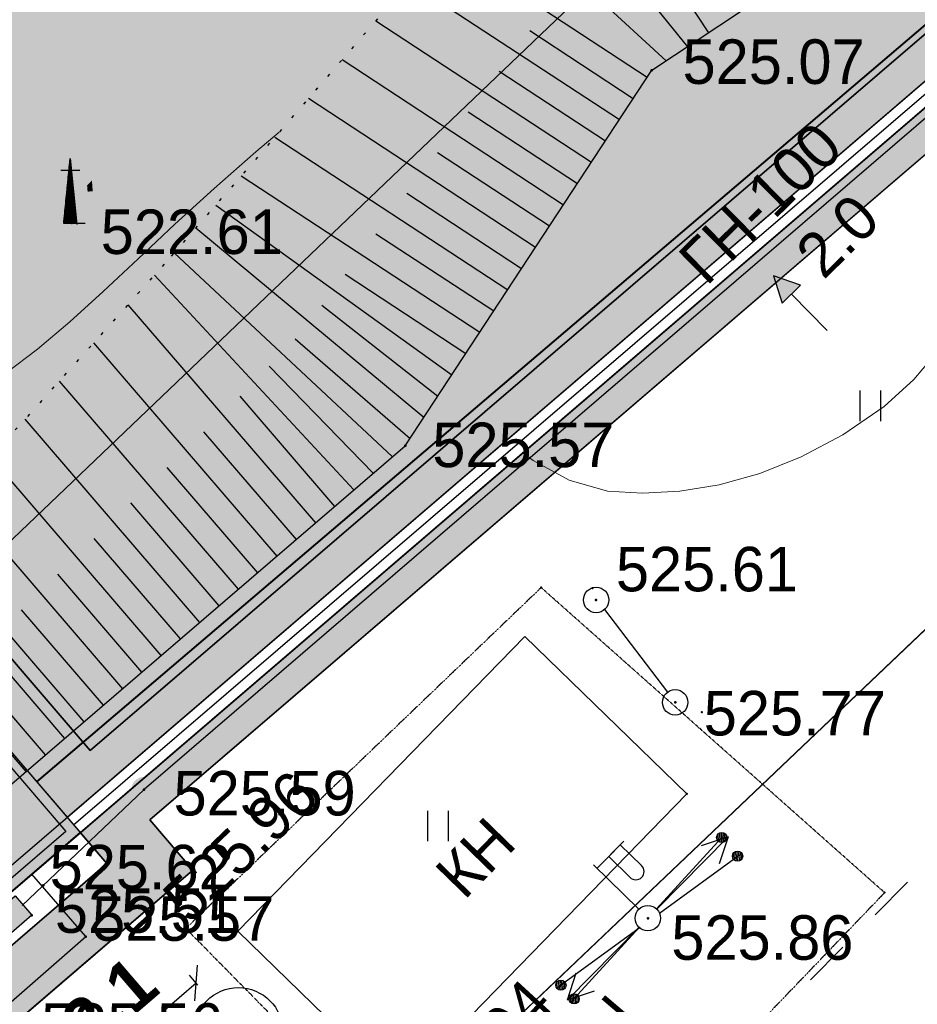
# Model space of a CAD drawing. Header units: millimetres. Extents: x -1128748 to 3035412, y -2195448 to -435774.
# Tile 12 of 159: x 415651 to 433289, y -1663581 to -1644224. Entities that reach past the tile are written whole.
import ezdxf

# ---------------------------------------------------------------- set-up
doc = ezdxf.new("R2010")
doc.units = ezdxf.units.MM
for name, pattern in [('Д_ТРОТ_ТРУБА', [3, 1.5, -1.5]), ('ДОРОГИ_ГРУНТ', [7, 5, -2]), ('ДОРОГИ_СТРОЯЩ', [9, 8, -1]), ('Контура низ откосов  Штриховая 0.1-0.5 - - - - - - -', [0.6, 0.1, -0.5])]:
    doc.linetypes.add(name, pattern=pattern)
for name, color, linetype in [('(004) Точки рельефа', 7, 'Continuous'), ('(004a) Точки рельефа (отк.)', 7, 'Continuous'), ('(007) Здания', 7, 'Continuous'), ('(013) Газ', 30, 'ИК_Газопровод -------г--------'), ('(022) Возд. Линии', 7, 'Continuous'), ('(025) Дорога', 7, 'Continuous'), ('(028) Гидротехн.', 7, 'Continuous'), ('(031) Горизонтали', 42, 'Continuous'), ('(035) Откосы', 7, 'Continuous'), ('(036) Растительность', 7, 'Continuous'), ('(040) Ограда', 7, 'Continuous'), ('METALL OG', 7, 'Continuous'), ('V-NODE-TEXT', 11, 'Continuous'), ('Пикет', 7, 'Continuous')]:
    doc.layers.add(name, color=color, linetype=linetype)
doc.layers.add('ВВГ 3х2.5', color=5, linetype='Continuous', lineweight=40)
doc.styles.add('BM-431', font='txt')
doc.styles.add('D-431', font='txt')
doc.styles.add('FAYZXON', font='GOTHICB.TTF')
doc.styles.add('P-131', font='txt')
doc.styles.add('S', font='txtwr', dxfattribs={"oblique": 15})
doc.styles.get("Standard").update_dxf_attribs({"font": 'arial.ttf'})
doc.linetypes.add('FENCELINE1', pattern='A,6.35,-2.54,[133,ltypeshp.shx,S=2.54,R=0,X=-2.54,Y=0],-2.54,25.4', length=36.83)
doc.linetypes.add('GAZ_VOZDUSH', pattern='A,1,-2,["~",Standard,S=3,R=0,X=-1.5,Y=-1.5],-1,10', length=14)
doc.linetypes.add('ИК_Газопровод -------г--------', pattern='A,9,-0.6,["Г",Standard,S=1.2,R=0,X=0,Y=-0.6],-1.2', length=10.8)
doc.linetypes.add('ОГРАДА_V_ПРОВ', pattern='A,2.5,["v",Standard,S=1,R=0,X=0,Y=0],5,["v",Standard,S=1,R=180,X=0,Y=0],2.5', length=10)
doc.linetypes.add('ОГРАДА_БЕТ', pattern='A,4,["|",Standard,S=0.8,R=0,X=0,Y=-0.8],4', length=8)
doc.dimstyles.new('MAGENTA genplan dimension', dxfattribs={"dimtxt": 1000, "dimasz": 500, "dimexe": 200, "dimexo": 300, "dimgap": 100, "dimtad": 1, "dimdec": 1, "dimlfac": 0.001, "dimzin": 1, "dimtxsty": 'FAYZXON', "dimblk": 'OBLIQUE', "dimcen": 0, "dimclrd": 142, "dimclre": 142, "dimclrt": 6, "dimadec": 0, "dimazin": 0, "dimtfac": 1, "dimtdec": 1, "dimtmove": 0, "dimatfit": 3, "dimldrblk": 'OBLIQUE', "dimfxl": 1, "dimlwd": 30, "dimlwe": 30, "dimarcsym": 0})

# ---------------------------------------------------------------- blocks, each defined once
blk = doc.blocks.new('_Oblique')
at = {"color": 0, "linetype": 'ByBlock', "lineweight": -2}
blk.add_line((-0.5, -0.5), (0.5, 0.5), dxfattribs=at)
blk = doc.blocks.new('*D1004')
at = {"color": 142, "lineweight": 30, "transparency": 16777216}
for p, q in [((1989123, -731441), (1989123, -731185)), ((1992223, -731441), (1992223, -731185)), ((1989123, -731385), (1992223, -731385))]:
    blk.add_line(p, q, dxfattribs=at)
at = {"layer": 'Defpoints', "color": 0, "transparency": 16777216}
for p in [(1992223, -731385), (1989123, -731741), (1992223, -731741)]:
    blk.add_point(p, dxfattribs=at)
at = {"color": 142, "lineweight": 30, "transparency": 16777216, "xscale": 500, "yscale": 500, "zscale": 500, "rotation": 180}
blk.add_blockref('_Oblique', (1989123, -731385), dxfattribs=at)
at = {"color": 142, "lineweight": 30, "transparency": 16777216, "xscale": 500, "yscale": 500, "zscale": 500}
blk.add_blockref('_Oblique', (1992223, -731385), dxfattribs=at)
at = {"color": 6, "transparency": 16777216, "insert": (1990673, -730689), "char_height": 1000, "attachment_point": 5, "style": 'FAYZXON'}
blk.add_mtext('3,1', dxfattribs=at)
blk = doc.blocks.new('*D1005')
at = {"color": 142, "lineweight": 30, "transparency": 16777216}
for p, q in [((1986356, -727461), (1986356, -724361)), ((1986433, -724361), (1986556, -724361)), ((1986433, -727461), (1986556, -727461))]:
    blk.add_line(p, q, dxfattribs=at)
at = {"layer": 'Defpoints', "color": 0, "transparency": 16777216}
for p in [(1986133, -724361), (1986356, -724361), (1986133, -727461)]:
    blk.add_point(p, dxfattribs=at)
at = {"color": 142, "lineweight": 30, "transparency": 16777216, "xscale": 500, "yscale": 500, "zscale": 500}
for p, rotation in [((1986356, -724361), 90), ((1986356, -727461), 270)]:
    blk.add_blockref('_Oblique', p, dxfattribs=dict(at, rotation=rotation))
at = {"color": 6, "transparency": 16777216, "insert": (1985661, -725911), "char_height": 1000, "attachment_point": 5, "rotation": 90, "style": 'FAYZXON'}
blk.add_mtext('3,1', dxfattribs=at)
blk = doc.blocks.new('I04010')
for p, q in [((-0.412273, 0.007146), (-0.412273, 1.207146)), ((0.387727, 1.207146), (0.387727, 0.007146))]:
    blk.add_line(p, q)
blk = doc.blocks.new('s3-flat-16')
at = {"layer": '(022) Возд. Линии'}
h = blk.add_hatch(dxfattribs=at)
h.set_pattern_fill('ACET-2D-ANSI31', color=256, scale=0.01, angle=216.1445, style=0)
h.set_pattern_definition([(261.144504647, (-32250.83694, -79576.628754), (0.031371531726, -0.004887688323), [])])
edge = h.paths.add_edge_path()
edge.add_arc((-1.534, -1.121), 0.1, 0, 360)
blk.add_lwpolyline([(0, 0), (-1.615, -1.18)], dxfattribs=at)
blk.add_circle((-1.534, -1.121), 0.1, dxfattribs=at)
blk = doc.blocks.new('s4-flat-16')
at = {"layer": '(022) Возд. Линии'}
h = blk.add_hatch(dxfattribs=at)
h.set_pattern_fill('ACET-2D-ANSI31', color=256, scale=0.01, angle=36.1445, style=0)
h.set_pattern_definition([(81.144504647, (-32251.239618, -79576.92287), (-0.031371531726, 0.004887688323), [])])
edge = h.paths.add_edge_path()
edge.add_arc((1.534, 1.121), 0.1, 0, 360)
blk.add_lwpolyline([(0, 0), (1.615, 1.18)], dxfattribs=at)
blk.add_circle((1.534, 1.121), 0.1, dxfattribs=at)
blk = doc.blocks.new('prov-s-flat-12')
at = {"layer": '(022) Возд. Линии'}
for name, p in [('s4-flat-16', (0.202, 0.148)), ('s3-flat-16', (-0.201, -0.146))]:
    blk.add_blockref(name, p, dxfattribs=at)
blk = doc.blocks.new('STOLB-flat-5')
at = {"layer": '(022) Возд. Линии'}
blk.add_circle((0, 0), 0.25, dxfattribs=at)
blk = doc.blocks.new('s3-flat-17')
at = {"layer": '(022) Возд. Линии'}
h = blk.add_hatch(dxfattribs=at)
h.set_pattern_fill('ACET-2D-ANSI31', color=256, scale=0.01, angle=227.5732, style=0)
h.set_pattern_definition([(272.57319229, (-32250.842247, -79576.64046), (0.031717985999, 0.001425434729), [])])
edge = h.paths.add_edge_path()
edge.add_arc((-1.282, -1.402), 0.1, 0, 360)
blk.add_lwpolyline([(0, 0), (-1.349, -1.476)], dxfattribs=at)
blk.add_circle((-1.282, -1.402), 0.1, dxfattribs=at)
blk = doc.blocks.new('s4-flat-17')
at = {"layer": '(022) Возд. Линии'}
h = blk.add_hatch(dxfattribs=at)
h.set_pattern_fill('ACET-2D-ANSI31', color=256, scale=0.01, angle=47.5732, style=0)
h.set_pattern_definition([(92.57319229, (-32251.178662, -79577.008535), (-0.031717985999, -0.001425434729), [])])
edge = h.paths.add_edge_path()
edge.add_arc((1.282, 1.402), 0.1, 0, 360)
blk.add_lwpolyline([(0, 0), (1.349, 1.476)], dxfattribs=at)
blk.add_circle((1.282, 1.402), 0.1, dxfattribs=at)
blk = doc.blocks.new('prov-s-flat-13')
at = {"layer": '(022) Возд. Линии'}
for name, p in [('s4-flat-17', (0.169, 0.185)), ('s3-flat-17', (-0.168, -0.183))]:
    blk.add_blockref(name, p, dxfattribs=at)
blk = doc.blocks.new('S2-flat-12')
at = {"layer": '(022) Возд. Линии'}
for p, q in [((0, 0), (1.402, 1.426)), ((1.402, 1.426), (0.874, 1.245)), ((1.402, 1.426), (1.23, 0.894))]:
    blk.add_line(p, q, dxfattribs=at)
blk = doc.blocks.new('S1-flat-12')
at = {"layer": '(022) Возд. Линии'}
for p, q in [((0, 0), (-1.402, -1.426)), ((-1.402, -1.426), (-1.23, -0.894)), ((-1.402, -1.426), (-0.874, -1.245))]:
    blk.add_line(p, q, dxfattribs=at)
blk = doc.blocks.new('f-flat-11')
at = {"layer": '(022) Возд. Линии'}
for points in [[(-0.998, 0.982), (-0.472, 1.516)], [(-0.178, 0.175), (-1.069, 1.052)]]:
    blk.add_lwpolyline(points, dxfattribs=at)
blk.add_lwpolyline([(-0.122, 0.803), (-0.122, 0.803, 0.414214), (-0.124, 1.033), (-0.542, 1.445), (-0.77, 1.213), (-0.351, 0.801, 0.414214)], format="xyb", close=True, dxfattribs=at)
blk.add_circle((0, 0), 0.25, dxfattribs=at)
blk = doc.blocks.new('U1061-flat-5')
at = {"layer": '(022) Возд. Линии'}
blk.add_circle((0, 0), 0.25, dxfattribs=at)
at = {"color": 4, "oblique": 15}
blk.add_attdef('Z', (0.797, -0.495), '', height=1, dxfattribs=at)
blk = doc.blocks.new('U1061-flat-6')
at = {"layer": '(022) Возд. Линии'}
blk.add_circle((0, 0), 0.25, dxfattribs=at)
at = {"color": 4, "oblique": 15}
blk.add_attdef('Z', (0.797, -0.495), '', height=1, dxfattribs=at)
blk = doc.blocks.new('I03042-flat-1')
at = {"layer": '(028) Гидротехн.'}
for p, q in [((0.11, 0), (0.11, 1.18)), ((0.115, 0), (0.115, 1.235)), ((0.12, 0), (0.12, 1.28)), ((0.125, 0), (0.125, 1.225)), ((0.13, 0), (0.13, 1.175)), ((-0.065, 1.05), (0.31, 1.05)), ((0.085, 0), (0.085, 0.98)), ((0.09, 0), (0.09, 1.03)), ((0.095, 0), (0.095, 1.08)), ((0.1, 0), (0.1, 1.13)), ((0.135, 0), (0.135, 1.125)), ((0.14, 0), (0.14, 1.075)), ((0.145, 0), (0.145, 1.02)), ((0.15, 0), (0.15, 0.97)), ((0.065, 0), (0.065, 0.775)), ((0.07, 0), (0.07, 0.83)), ((0.075, 0), (0.075, 0.88)), ((0.08, 0), (0.08, 0.93)), ((0.155, 0), (0.155, 0.92)), ((0.16, 0), (0.16, 0.87)), ((0.165, 0), (0.165, 0.815)), ((0.05, 0), (0.05, 0.625)), ((0.055, 0), (0.055, 0.675)), ((0.06, 0), (0.06, 0.725)), ((0.17, 0), (0.17, 0.765)), ((0.175, 0), (0.175, 0.715)), ((0.18, 0), (0.18, 0.665)), ((0.185, 0), (0.185, 0.61)), ((0.03, 0), (0.03, 0.42)), ((0.035, 0), (0.035, 0.475)), ((0.04, 0), (0.04, 0.525)), ((0.045, 0), (0.045, 0.575)), ((0.19, 0), (0.19, 0.56)), ((0.195, 0), (0.195, 0.51)), ((0.2, 0), (0.2, 0.46)), ((0.205, 0), (0.205, 0.405)), ((0.01, 0), (0.01, 0.22)), ((0.015, 0), (0.015, 0.27)), ((0.02, 0), (0.02, 0.32)), ((0.025, 0), (0.025, 0.37)), ((0.21, 0), (0.21, 0.355)), ((0.215, 0), (0.215, 0.305)), ((0.22, 0), (0.22, 0.255)), ((0.225, 0), (0.225, 0.2)), ((-0.01, 0), (-0.01, 0.015)), ((-0.005, 0), (-0.005, 0.065)), ((0, 0), (0, 0.12)), ((0.005, 0), (0.005, 0.17)), ((0.23, 0), (0.23, 0.15)), ((0.235, 0), (0.235, 0.1)), ((0.24, 0), (0.24, 0.05)), ((0.245, -0.005), (0.245, 0))]:
    blk.add_line(p, q, dxfattribs=at)
blk.add_lwpolyline([(0.41, 0), (-0.01, 0), (0.12, 1.28), (0.245, -0.015)], dxfattribs=at)
for points in [[(0.155, 0.85), (0.155, 0.75), (0.545, 0.85), (0.45, 0.75)], [(0.545, 0.85), (0.45, 0.75), (0.56, 0.635), (0.46, 0.63)]]:
    blk.add_trace(points, dxfattribs=at)
at = {"color": 4, "style": 'S', "oblique": 15}
blk.add_attdef('Z', (0.86, -0.079), '', height=1, dxfattribs=at)
blk = doc.blocks.new('U1073-flat-1')
blk.add_hatch(color=7).paths.add_polyline_path([(-0.618, -0.201), (0.292, 0.581), (0.618, 0.201), (-0.292, -0.581)])
at = {"color": 7}
blk.add_lwpolyline([(0.292, 0.581), (0.618, 0.201), (-0.292, -0.581), (-0.618, -0.201)], close=True, dxfattribs=at)
at = {"color": 4, "oblique": 15}
blk.add_attdef('Z', (0.07, -0.759), '', height=1, rotation=310.6527, dxfattribs=at)
blk = doc.blocks.new('wef-flat-7')
at = {"layer": '(025) Дорога', "linetype": 'Д_ТРОТ_ТРУБА'}
blk.add_hatch(color=0, dxfattribs=at).paths.add_polyline_path([(-1754815.989, -1398303.214), (-1754815.633, -1398302.864), (-1754816.161, -1398302.682)])
at = {"layer": '(022) Возд. Линии', "color": 0}
for points in [[(-1754816.161, -1398302.682), (-1754815.989, -1398303.214)], [(-1754815.11, -1398303.752), (-1754815.811, -1398303.039)]]:
    blk.add_lwpolyline(points, dxfattribs=at)
at = {"layer": '(025) Дорога', "color": 0, "linetype": 'Д_ТРОТ_ТРУБА'}
blk.add_lwpolyline([(-1754815.989, -1398303.214), (-1754815.633, -1398302.864), (-1754816.161, -1398302.682), (-1754815.989, -1398303.214)], close=True, dxfattribs=at)
blk.add_lwpolyline([(-1754815.989, -1398303.214), (-1754815.633, -1398302.864)], dxfattribs=at)
blk = doc.blocks.new('A$C05d28b1e')
at = {"layer": '(013) Газ', "linetype": 'ByBlock'}
h = blk.add_hatch(color=0, dxfattribs=at)
edge = h.paths.add_edge_path()
edge.add_arc((-74554, -132816), 250, 0, 360)
at = {"layer": '(004) Точки рельефа', "color": 7, "linetype": 'ByBlock', "lineweight": -2}
for p in [(-64578, -118675), (-69421, -126056), (-65671, -129089), (-64118, -131102), (-74554, -132816), (-76761, -135287), (-64655, -135345)]:
    blk.add_point(p, dxfattribs=at)
at = {"layer": '(004) Точки рельефа', "color": 7, "linetype": 'ByBlock'}
blk.add_point((-75974, -121690), dxfattribs=at)
at = {"layer": '(004a) Точки рельефа (отк.)', "color": 7, "linetype": 'ByBlock', "lineweight": -2}
for p in [(-76535, -134697), (-75701, -135708)]:
    blk.add_point(p, dxfattribs=at)
at = {"layer": '(013) Газ', "linetype": 'GAZ_VOZDUSH', "ltscale": 600, "flags": 128}
for points in [[(139039, 153682), (138885, 152734), (135454, 145357), (130316, 142546), (115842, 109039), (104824, 79051), (99727, 68744), (82201, 34139), (52809, 3628), (56082, -3749), (32593, -24350), (33828, -29046), (31852, -35564), (-6995, -77251), (-10648, -79274), (-22017, -90450), (-29954, -94459), (-74554, -132816), (-76953, -135094)], [(-29501, -81599), (-34885, -86796), (-57126, -108761), (-84722, -135134), (-87949, -138482), (-84911, -141883), (-86034, -142931)]]:
    blk.add_lwpolyline(points, dxfattribs=at)
at = {"layer": '(022) Возд. Линии', "linetype": 'ДОРОГИ_ГРУНТ', "ltscale": 600}
blk.add_lwpolyline([(-65507, -129278), (-64269, -130903)], dxfattribs=at)
at = {"layer": '(025) Дорога', "linetype": 'Д_ТРОТ_ТРУБА', "ltscale": 600, "flags": 128}
blk.add_lwpolyline([(150815, 142076), (135921, 113311), (125552, 93370), (117383, 77821), (104208, 56333), (99627, 49152), (88708, 25275), (72217, 300), (60109, -13961), (40976, -33812), (21855, -53057), (7525, -67385), (-21145, -96032), (-41237, -115998), (-56020, -131074), (-73097, -148290), (-76079, -151266)], dxfattribs=at)
at = {"layer": '(031) Горизонтали', "color": 42, "linetype": 'Continuous', "lineweight": 0, "ltscale": 600}
for points in [[(-67111, -126195), (-66907, -126346), (-66200, -126735), (-65446, -126949), (-64760, -126991), (-64026, -126952), (-63254, -126825), (-62457, -126603), (-61644, -126277), (-60826, -125841), (-60014, -125287), (-59426, -124756), (-58898, -124125), (-58410, -123403), (-57942, -122598), (-57473, -121717), (-56981, -120768), (-56447, -119760), (-55850, -118700), (-55168, -117596), (-54477, -116535), (-53738, -115399), (-52973, -114229), (-52713, -113832)], [(-86323, -125333), (-85576, -125484), (-84839, -125619), (-84069, -125722), (-83224, -125773), (-82401, -125803), (-81699, -125839), (-81073, -125859), (-80483, -125840), (-79886, -125761), (-79240, -125598), (-78501, -125329), (-77884, -125025), (-77269, -124632), (-76648, -124161), (-76013, -123622), (-75357, -123025), (-74671, -122382), (-73948, -121703), (-73179, -121000), (-72358, -120281), (-71902, -119891)]]:
    blk.add_lwpolyline(points, dxfattribs=at)
blk.add_lwpolyline([(-68722, -124991), (-68722, -124991)], close=True, dxfattribs=at)
at = {"layer": '(035) Откосы', "ltscale": 600}
for p, q in [((-67040, -114294), (-63879, -118212)), ((-64920, -115734), (-63462, -117936)), ((-68676, -116178), (-64666, -118810)), ((-66303, -116638), (-64295, -118488)), ((-69338, -116940), (-65215, -119646)), ((-70000, -117702), (-65763, -120482)), ((-66974, -117893), (-64941, -119228)), ((-70662, -118464), (-66312, -121318)), ((-67579, -118692), (-65489, -120064)), ((-71323, -119225), (-66860, -122153)), ((-68184, -119491), (-66038, -120900)), ((-71985, -119987), (-67409, -122989)), ((-68789, -120290), (-66586, -121736)), ((-72647, -120749), (-67957, -123825)), ((-69394, -121089), (-67135, -122571)), ((-73147, -121325), (-68506, -124661)), ((-73537, -121774), (-69054, -125497)), ((-69999, -121888), (-67683, -123407)), ((-73964, -122266), (-69673, -126272)), ((-74352, -122705), (-70431, -126924)), ((-70605, -122686), (-68232, -124243)), ((-74875, -123286), (-71189, -127575)), ((-71062, -123290), (-68780, -125079)), ((-75549, -124036), (-71948, -128227)), ((-71586, -123953), (-69329, -125915)), ((-72095, -124492), (-70052, -126598)), ((-76223, -124785), (-72706, -128878)), ((-72674, -125080), (-70810, -127249)), ((-76897, -125535), (-73465, -129530)), ((-73390, -125781), (-71569, -127901)), ((-77571, -126285), (-74223, -130182)), ((-74106, -126482), (-72327, -128553)), ((-78245, -127035), (-74981, -130833)), ((-74823, -127182), (-73085, -129204)), ((-78919, -127784), (-75740, -131485)), ((-75539, -127883), (-73844, -129856)), ((-79593, -128534), (-76498, -132136)), ((-76255, -128583), (-74602, -130507)), ((-76971, -129284), (-75360, -131159)), ((-77687, -129985), (-76119, -131810)), ((-78404, -130685), (-76877, -132462))]:
    blk.add_line(p, q, dxfattribs=at)
at = {"layer": '(035) Откосы', "linetype": 'Контура низ откосов  Штриховая 0.1-0.5 - - - - - - -', "ltscale": 600}
blk.add_lwpolyline([(-58043, -62121), (-51597, -72270), (-40161, -84572), (-36241, -91710), (-36416, -92038), (-37251, -92867), (-52689, -103803), (-66190, -113316), (-74159, -122490), (-84579, -134080)], dxfattribs=at)
at = {"layer": '(035) Откосы', "ltscale": 600}
blk.add_lwpolyline([(-82186, -137023), (-69421, -126056), (-64578, -118675), (-47013, -107040), (-32314, -93471), (-31996, -93107), (-31938, -92630), (-37675, -83853), (-49817, -71663), (-58043, -62121)], dxfattribs=at)
at = {"layer": '(040) Ограда', "linetype": 'ОГРАДА_БЕТ', "ltscale": 600, "flags": 128}
blk.add_lwpolyline([(-84579, -134080), (-82186, -137023), (-81425, -137959), (-27799, -91911)], dxfattribs=at)
at = {"layer": '(040) Ограда', "ltscale": 600}
blk.add_lwpolyline([(-84889, -134332), (-82496, -137275), (-81476, -138531), (-27538, -92214)], dxfattribs=at)
at = {"layer": '(040) Ограда', "linetype": 'ОГРАДА_V_ПРОВ', "ltscale": 600, "flags": 128}
blk.add_lwpolyline([(-78234, -135747), (-77165, -136992), (-75701, -135708), (-76757, -134478)], dxfattribs=at)
at = {"layer": '(022) Возд. Линии', "xscale": 1000, "yscale": 1000, "zscale": 1000}
for name, p in [('I03042-flat-1', (-76124, -121690)), ('wef-flat-7', (1754753976, 1398179963)), ('U1061-flat-5', (-65671, -129089)), ('U1061-flat-6', (-64118, -131102)), ('prov-s-flat-13', (-64655, -135345)), ('S2-flat-12', (-64482, -135169)), ('f-flat-11', (-64655, -135345)), ('prov-s-flat-12', (-64628, -135394)), ('U1073-flat-1', (-77379, -135488)), ('STOLB-flat-5', (-64655, -135345)), ('S1-flat-12', (-64832, -135525))]:
    blk.add_blockref(name, p, dxfattribs=at)
at = {"layer": '(036) Растительность', "linetype": 'Continuous', "xscale": 500, "yscale": 500, "zscale": 500}
for p in [(-60280, -125574), (-68773, -133836)]:
    blk.add_blockref('I04010', p, dxfattribs=at)
at = {"layer": '(004) Точки рельефа', "linetype": 'ByBlock', "char_height": 875, "attachment_point": 4, "style": 'D-431'}
for s, insert in [('525.07', (-63974, -118512)), ('522.61', (-75407, -121856)), ('525.57', (-68891, -126046)), ('525.61', (-65283, -128488)), ('525.77', (-63557, -131321)), ('525.59', (-73975, -132894)), ('525.51', (-76307, -135202)), ('525.86', (-64194, -135731)), ('525.56', (-76583, -137461))]:
    blk.add_mtext(s, dxfattribs=dict(at, insert=insert))
at = {"layer": '(004a) Точки рельефа (отк.)', "linetype": 'ByBlock', "char_height": 875, "attachment_point": 4, "style": 'D-431'}
for s, insert in [('525.62', (-76410, -134347)), ('525.57', (-75576, -135358))]:
    blk.add_mtext(s, dxfattribs=dict(at, insert=insert))
at = {"layer": '(013) Газ', "color": 0, "linetype": 'Continuous', "style": 'BM-431'}
for s, p in [('ГН-100', (-63503, -122933)), ('2.0', (-61203, -122809))]:
    blk.add_text(s, height=875, rotation=44.5088, dxfattribs=at).set_placement(p)
blk = doc.blocks.new('asdaw1234141')
at = {"layer": '(013) Газ', "linetype": 'ByBlock'}
h = blk.add_hatch(color=0, dxfattribs=at)
edge = h.paths.add_edge_path()
edge.add_arc((-58889, -70647), 250, 0, 360)
at = {"layer": '(004) Точки рельефа', "color": 7, "linetype": 'ByBlock', "lineweight": -2}
for p in [(-48913, -56506), (-53756, -63887), (-50006, -66920), (-48453, -68933), (-58889, -70647), (-61096, -73118), (-48990, -73176)]:
    blk.add_point(p, dxfattribs=at)
at = {"layer": '(004a) Точки рельефа (отк.)', "color": 7, "linetype": 'ByBlock', "lineweight": -2}
for p in [(-60870, -72528), (-60036, -73539)]:
    blk.add_point(p, dxfattribs=at)
at = {"layer": '(007) Здания', "elevation": 525677}
blk.add_lwpolyline([(-57044, -73433), (-51409, -67639), (-48226, -70734), (-53861, -76528)], close=True, dxfattribs=at)
at = {"layer": '(013) Газ', "linetype": 'GAZ_VOZDUSH', "ltscale": 600, "flags": 128}
blk.add_lwpolyline([(-13836, -19430), (-19220, -24627), (-41461, -46592), (-69057, -72965), (-72284, -76313), (-69246, -79714), (-70369, -80762)], dxfattribs=at)
at = {"layer": '(022) Возд. Линии', "linetype": 'ДОРОГИ_ГРУНТ', "ltscale": 600}
blk.add_lwpolyline([(-49842, -67109), (-48604, -68734)], dxfattribs=at)
at = {"layer": '(025) Дорога', "linetype": 'Д_ТРОТ_ТРУБА', "elevation": 525688}
blk.add_lwpolyline([(-51087, -66676), (-58070, -73377), (-51457, -80093), (-44337, -72674), (-51087, -66676)], dxfattribs=at)
at = {"layer": '(031) Горизонтали', "color": 42, "linetype": 'Continuous', "lineweight": 0, "ltscale": 600}
blk.add_lwpolyline([(-51446, -64026), (-51242, -64177), (-50535, -64566), (-49781, -64780), (-49095, -64822), (-48361, -64783), (-47589, -64656), (-46792, -64434), (-45979, -64108), (-45161, -63672), (-44349, -63118), (-43761, -62587), (-43233, -61956), (-42745, -61234), (-42277, -60429), (-41808, -59548), (-41316, -58599), (-40782, -57591), (-40185, -56531), (-39503, -55427), (-38812, -54366), (-38073, -53230), (-37308, -52060), (-37048, -51663)], dxfattribs=at)
blk.add_lwpolyline([(-53057, -62822), (-53057, -62822)], close=True, dxfattribs=at)
at = {"layer": '(035) Откосы', "ltscale": 600}
for p, q in [((-51375, -52125), (-48214, -56043)), ((-49255, -53565), (-47797, -55767)), ((-53011, -54009), (-49001, -56641)), ((-50638, -54469), (-48630, -56319)), ((-53673, -54771), (-49550, -57477)), ((-54335, -55533), (-50098, -58313)), ((-51309, -55724), (-49276, -57059)), ((-54997, -56295), (-50647, -59149)), ((-51914, -56523), (-49824, -57895)), ((-55658, -57056), (-51195, -59984)), ((-52519, -57322), (-50373, -58731)), ((-56320, -57818), (-51744, -60820)), ((-53124, -58121), (-50921, -59567)), ((-56982, -58580), (-52292, -61656)), ((-53729, -58920), (-51470, -60402)), ((-57482, -59156), (-52841, -62492)), ((-57872, -59605), (-53389, -63328)), ((-54334, -59719), (-52018, -61238)), ((-58299, -60097), (-54008, -64103)), ((-58687, -60536), (-54766, -64755)), ((-54940, -60517), (-52567, -62074)), ((-59210, -61117), (-55524, -65406)), ((-55397, -61121), (-53115, -62910)), ((-59884, -61867), (-56283, -66058)), ((-55921, -61784), (-53664, -63746)), ((-56430, -62323), (-54387, -64429)), ((-60558, -62616), (-57041, -66709)), ((-57009, -62911), (-55145, -65080)), ((-61232, -63366), (-57800, -67361)), ((-57725, -63612), (-55904, -65732)), ((-61906, -64116), (-58558, -68013)), ((-58441, -64313), (-56662, -66384)), ((-62580, -64866), (-59316, -68664)), ((-59158, -65013), (-57420, -67035)), ((-63254, -65615), (-60075, -69316)), ((-59874, -65714), (-58179, -67687)), ((-63928, -66365), (-60833, -69967)), ((-60590, -66414), (-58937, -68338)), ((-61306, -67115), (-59695, -68990)), ((-62022, -67816), (-60454, -69641)), ((-62739, -68516), (-61212, -70293))]:
    blk.add_line(p, q, dxfattribs=at)
at = {"layer": '(040) Ограда', "linetype": 'ОГРАДА_БЕТ', "ltscale": 600, "flags": 128}
blk.add_lwpolyline([(-68914, -71911), (-66521, -74854), (-65760, -75790), (-12134, -29742)], dxfattribs=at)
at = {"layer": '(040) Ограда', "ltscale": 600}
blk.add_lwpolyline([(-69224, -72163), (-66831, -75106), (-65811, -76362), (-11873, -30045)], dxfattribs=at)
at = {"layer": '(040) Ограда', "linetype": 'ОГРАДА_V_ПРОВ', "ltscale": 600, "flags": 128}
blk.add_lwpolyline([(-62569, -73578), (-61500, -74823), (-60036, -73539), (-61092, -72309)], dxfattribs=at)
at = {"layer": 'Пикет', "color": 7, "linetype": 'ByBlock', "lineweight": -2, "transparency": 16777216}
for p in [(-51087, -66676, 525981), (-50081, -66688, 526119), (-47927, -69124, 526016), (-48226, -70734, 526004), (-44337, -72674, 525941), (-58070, -73377, 525958), (-57044, -73433, 525970)]:
    blk.add_point(p, dxfattribs=at)
at = {"layer": '(022) Возд. Линии', "xscale": 1000, "yscale": 1000, "zscale": 1000}
for name, p in [('wef-flat-7', (1754769641, 1398242132)), ('U1061-flat-5', (-50006, -66920)), ('U1061-flat-6', (-48453, -68933)), ('prov-s-flat-13', (-48990, -73176)), ('S2-flat-12', (-48817, -73000)), ('f-flat-11', (-48990, -73176)), ('prov-s-flat-12', (-48963, -73225)), ('U1073-flat-1', (-61714, -73319)), ('STOLB-flat-5', (-48990, -73176)), ('S1-flat-12', (-49167, -73356))]:
    blk.add_blockref(name, p, dxfattribs=at)
at = {"layer": '(036) Растительность', "linetype": 'Continuous', "xscale": 500, "yscale": 500, "zscale": 500}
for p in [(-44615, -63405), (-53108, -71667)]:
    blk.add_blockref('I04010', p, dxfattribs=at)
at = {"layer": '(004) Точки рельефа', "linetype": 'ByBlock', "char_height": 875, "attachment_point": 4, "style": 'D-431'}
for s, insert in [('525.07', (-48309, -56343)), ('522.61', (-59742, -59687)), ('525.57', (-53226, -63877)), ('525.56', (-60918, -75292))]:
    blk.add_mtext(s, dxfattribs=dict(at, insert=insert))
at = {"layer": '(007) Здания', "style": 'P-131'}
blk.add_text('КН', height=875, rotation=45.7954, dxfattribs=at).set_placement((-52600, -72838))
at = {"layer": '(013) Газ', "color": 0, "linetype": 'Continuous', "style": 'BM-431'}
for s, p in [('ГН-100', (-47838, -60764)), ('2.0', (-45538, -60640))]:
    blk.add_text(s, height=875, rotation=44.5088, dxfattribs=at).set_placement(p)
at = {"layer": '(025) Дорога', "linetype": 'ДОРОГИ_СТРОЯЩ', "style": 'BM-431'}
blk.add_text('Ц', height=875, rotation=49.559, dxfattribs=at).set_placement((-49646, -75825))
at = {"color": 4, "oblique": 15}
for p in [(7915, -43169, 526510), (-14957, -65237, 525926), (-30354, -80716, 525694), (-52139, -102428, 524466)]:
    blk.add_attdef('Z', p, '', height=1000, rotation=4.8022, dxfattribs=at)
at = {"layer": 'V-NODE-TEXT', "color": 7, "linetype": 'ByBlock', "char_height": 875, "attachment_point": 4, "style": 'D-431'}
for s, insert, rotation in [('{\\fD431|b0|i0|c0|p34;525.96}', (-58288, -73005, 525958), 43.8179), ('{\\fD431|b0|i0|c0|p34;525.94}', (-53545, -77245, 525939), 47.446)]:
    blk.add_mtext(s, dxfattribs=dict(at, insert=insert, rotation=rotation))
blk = doc.blocks.new('A$C204b781e')
h = blk.add_hatch(color=1)
h.dxf.hatch_style = 1
h.paths.add_polyline_path([(-1750, 1750), (1750, 1750), (1750, -1750), (-1750, -1750)])
for p, q in [((-4299.18, 1550), (-4779.18, 1550)), ((-4299.18, -1550), (-4779.18, -1550))]:
    blk.add_line(p, q)
for points in [[(1750, 1750), (1750, 2550), (-1750, 2550), (-1750, 1750)], [(-1750, -1750), (-1750, -2550), (1750, -2550), (1750, -1750)]]:
    blk.add_lwpolyline(points)
at = {"ltscale": 0.2}
blk.add_lwpolyline([(-1750, 1750), (1750, 1750), (1750, -1750), (-1750, -1750)], close=True, dxfattribs=at)
at = {"color": 2, "ltscale": 0.2}
blk.add_lwpolyline([(-1550, 1550), (1550, 1550), (1550, -1550), (-1550, -1550)], close=True, dxfattribs=at)
for centre in [(-5769.45, 1550), (-5791.68, -1550), (-1550, -6751.43), (1550, -6751.43)]:
    blk.add_circle(centre, 877.5)
at = {"ltscale": 50}
for s, p in [('Б', (-6363.77, 1129.49)), ('А', (-6386, -1970.51)), ('1', (-2199.03, -7262.02)), ('2', (900.97, -7262.02))]:
    blk.add_text(s, height=1080, dxfattribs=at).set_placement(p)
dim = blk.add_linear_dim(base=(-4316.6, 1550), p1=(-4539.18, -1550), p2=(-4539.18, 1550), angle=90, dimstyle='MAGENTA genplan dimension')
dim.commit()
dim.dimension.update_dxf_attribs({"geometry": '*D1005', "text_midpoint": (-5011.78, 0), "insert": (-1990672.56, 725911.28)})
dim = blk.add_linear_dim(base=(1550, -5473.25), p1=(-1550, -5830.12), p2=(1550, -5830.12), dimstyle='MAGENTA genplan dimension')
dim.commit()
dim.dimension.update_dxf_attribs({"geometry": '*D1004', "text_midpoint": (0, -4778.07), "insert": (-1990672.56, 725911.28)})

msp = doc.modelspace()

# ---------------------------------------------------------------- hatches: boundary and pattern name
at = {"true_color": 0xb1ab95}
h = msp.add_hatch(color=253, dxfattribs=at)
h.dxf.hatch_style = 1
edge = h.paths.add_edge_path(flags=17)
edge.add_line((408230.121, -1667049.643), (407816.608, -1666481.464))
edge.add_line((407816.608, -1666481.464), (406833.046, -1667339.24))
edge.add_line((406833.046, -1667339.24), (369446.405, -1615968.894))
edge.add_line((369446.405, -1615968.894), (314131.166, -1531886.892))
edge.add_arc((319562.551, -1527471.006), 7000, 211.2865698, 219.1121956, ccw=False)
edge.add_line((313580.487, -1531106.237), (313131.145, -1530366.809))
edge.add_line((313131.145, -1530366.809), (293854.901, -1501065.928))
edge.add_line((293854.901, -1501065.928), (421647.447, -1423424.945))
edge.add_line((421647.447, -1423424.945), (426742.124, -1432503.276))
edge.add_line((426742.124, -1432503.276), (423931.071, -1434165.042))
edge.add_line((423931.071, -1434165.042), (426984.385, -1439330.046))
edge.add_line((426984.385, -1439330.046), (429679.23, -1437736.978))
edge.add_line((429679.23, -1437736.978), (483014.385, -1532776.209))
edge.add_line((483014.385, -1532776.209), (452390.086, -1553037.605))
edge.add_line((452390.086, -1553037.605), (452158.619, -1558086.794))
edge.add_line((452158.619, -1558086.794), (453515.003, -1559924.781))
edge.add_line((453515.003, -1559924.781), (432643.947, -1578672))
edge.add_line((432643.947, -1578672), (463611.26, -1618599.64))
edge.add_line((463611.26, -1618599.64), (417034.932, -1658591.093))
edge.add_line((417034.932, -1658591.093), (414167.683, -1655252.787))
edge.add_line((414167.683, -1655252.787), (409797.246, -1659006.526))
edge.add_line((409797.246, -1659006.526), (412814.397, -1663152.179))
edge.add_line((412814.397, -1663152.179), (413924.941, -1662183.661))
edge.add_line((413924.941, -1662183.661), (411384.13, -1659225.423))
edge.add_line((411384.13, -1659225.423), (414039.23, -1656944.975))
edge.add_line((414039.23, -1656944.975), (416580.579, -1659903.839))
edge.add_line((416580.579, -1659903.839), (464572.546, -1618696.887))
edge.add_line((464572.546, -1618696.887), (433596.19, -1578757.587))
edge.add_line((433596.19, -1578757.587), (454455.755, -1560020.69))
edge.add_line((454455.755, -1560020.69), (452869.252, -1557870.876))
edge.add_line((452869.252, -1557870.876), (453073.058, -1553425.08))
edge.add_line((453073.058, -1553425.08), (483943.235, -1533001.009))
edge.add_line((483943.235, -1533001.009), (421903.266, -1422450.454))
edge.add_line((421903.266, -1422450.454), (292871.301, -1500844.452))
edge.add_line((292871.301, -1500844.452), (368870.696, -1616367.433))
edge.add_line((368870.696, -1616367.433), (406716.949, -1668369.298))
edge.add_line((406716.949, -1668369.298), (408230.121, -1667049.643))
h.paths.add_polyline_path([(368541.72, -1616595.17), (292309.245, -1500717.895), (422049.448, -1421893.602), (484474.007, -1533129.466), (453463.328, -1553646.495), (453275.328, -1557747.495), (454993.328, -1560075.495), (434140.328, -1578806.495), (465120.044, -1618750.126), (416841.176, -1660207.249), (417362.169, -1660813.835), (414707.069, -1663094.283), (414185.571, -1662487.11), (413050.69, -1663476.853), (414224.911, -1665090.267), (419054.357, -1660942.288), (418207.672, -1659956.502), (466081.311, -1618847.35), (435092.571, -1578892.082), (455934.081, -1560171.403), (453985.962, -1557531.577), (454146.301, -1554033.97), (485402.856, -1533354.266), (422305.267, -1420919.111), (291325.645, -1500496.418), (367966.011, -1616993.708), (406534.51, -1669987.96), (408879.926, -1667942.495), (408466.414, -1667374.316), (406650.607, -1668957.902)])
at = {"true_color": 0x7abf6e, "transparency": 33554687}
h = msp.add_hatch(color=83, dxfattribs=at)
h.dxf.hatch_style = 1
edge = h.paths.add_edge_path()
edge.add_line((432643.947, -1578672), (453515.003, -1559924.781))
edge.add_line((453515.003, -1559924.781), (452158.619, -1558086.794))
edge.add_line((452158.619, -1558086.794), (452390.086, -1553037.605))
edge.add_line((452390.086, -1553037.605), (483014.385, -1532776.209))
edge.add_line((483014.385, -1532776.209), (429679.23, -1437736.978))
edge.add_line((429679.23, -1437736.978), (426984.385, -1439330.046))
edge.add_line((426984.385, -1439330.046), (422800.943, -1441733.499))
edge.add_arc((424295.409, -1444334.762), 3000, 119.8780372, 209.8780372)
edge.add_line((421694.146, -1445829.228), (450624.729, -1496185.713))
edge.add_line((450624.729, -1496185.713), (459496.232, -1511627.422))
edge.add_arc((453426.617, -1515114.51), 7000, -55.2700175, 29.8780372, ccw=False)
edge.add_line((457414.585, -1520867.432), (446381.692, -1527504.773))
edge.add_arc((447925.175, -1530077.255), 3000, 120.9636572, 139.566005)
edge.add_line((445641.714, -1528131.54), (450320.316, -1535824.948))
edge.add_arc((458439.076, -1534104.335), 8299.082, 65.8592434, 191.9656761, ccw=False)
edge.add_line((461833.232, -1526531.062), (468774.159, -1522311.696))
edge.add_line((468774.159, -1522311.696), (471371.402, -1526584.204))
edge.add_line((471371.402, -1526584.204), (464535.389, -1530739.793))
edge.add_line((464535.389, -1530739.793), (463967.408, -1531085.067))
edge.add_arc((458439.076, -1534104.335), 6299.082, 28.6409169, 117.7969688)
edge.add_arc((456430.858, -1530303.123), 2000, 0, 117.6874333, ccw=False)
edge.add_arc((456430.858, -1530303.123), 2000, -180, 0, ccw=False)
edge.add_arc((456430.858, -1530303.123), 2000, 118.0084193, 180, ccw=False)
edge.add_arc((458439.076, -1534104.335), 6299.082, 117.8988838, 214.6253335)
edge.add_line((453255.654, -1537683.522), (456217.853, -1539306.181))
edge.add_line((456217.853, -1539306.181), (456312.875, -1543537.165))
edge.add_line((456312.875, -1543537.165), (454893.896, -1544399.462))
edge.add_arc((446013.536, -1545105.393), 8908.375, -114.3828369, 4.5450819, ccw=False)
edge.add_arc((428069.19, -1556014.126), 14537.88, -112.551967, 11.084172, ccw=False)
edge.add_arc((414610.421, -1568304.018), 7964.658, 229.5899737, 351.7977062, ccw=False)
edge.add_line((409447.306, -1574368.506), (406737.987, -1576014.929))
edge.add_line((406737.987, -1576014.929), (403026.336, -1573981.729))
edge.add_line((403026.336, -1573981.729), (402931.314, -1569750.745))
edge.add_line((402931.314, -1569750.745), (403885.047, -1569171.172))
edge.add_line((403885.047, -1569171.172), (397548.634, -1558749.703))
edge.add_line((397548.634, -1558749.703), (384394.275, -1565824.829))
edge.add_line((384394.275, -1565824.829), (379622.25, -1584189.753))
edge.add_line((379622.25, -1584189.753), (395693.289, -1623612.7))
edge.add_line((395693.289, -1623612.7), (401749.374, -1618639.288))
edge.add_arc((399845.437, -1616320.879), 3000, 309.3937167, 399.3937167)
edge.add_line((402163.846, -1614416.941), (400259.909, -1612098.532))
edge.add_line((400259.909, -1612098.532), (430399.232, -1587347.347))
edge.add_line((430399.232, -1587347.347), (448173.342, -1608990.742))
edge.add_line((448173.342, -1608990.742), (450704.059, -1612081.631))
edge.add_line((450704.059, -1612081.631), (447608.392, -1614623.028))
edge.add_line((447608.392, -1614623.028), (445070.312, -1611531.402))
edge.add_line((445070.312, -1611531.402), (445076.126, -1611526.642))
edge.add_line((445076.126, -1611526.642), (443810.407, -1609984.873))
edge.add_line((443810.407, -1609984.873), (405918.025, -1641096.326))
edge.add_line((405918.025, -1641096.326), (415428.081, -1654163.423))
edge.add_line((415428.081, -1654163.423), (414164.314, -1655248.864))
edge.add_line((414164.314, -1655248.864), (417034.932, -1658591.093))
edge.add_line((417034.932, -1658591.093), (463611.26, -1618599.64))
edge.add_line((463611.26, -1618599.64), (432643.947, -1578672))

# ---------------------------------------------------------------- linework, layer by layer
for points in [[(408926.503, -1667901.874), (406534.51, -1669987.96), (367966.011, -1616993.708), (291325.645, -1500496.418), (422305.267, -1420919.111), (485402.856, -1533354.266), (454146.301, -1554033.97), (453985.962, -1557531.577), (455934.081, -1560171.403), (435092.571, -1578892.082), (466081.311, -1618847.35), (418207.672, -1659956.502), (419054.357, -1660942.288), (414224.911, -1665090.267)], [(405892.005, -1682430.196), (545384.166, -1549677.039)], [(432643.947, -1578672), (463611.26, -1618599.64), (417034.932, -1658591.093), (414167.683, -1655252.787), (409797.246, -1659006.526), (412814.397, -1663152.179), (413924.941, -1662183.661), (411384.13, -1659225.423), (414039.23, -1656944.975), (416580.579, -1659903.839), (464572.546, -1618696.887), (433596.19, -1578757.587)], [(434140.328, -1578806.495), (465120.044, -1618750.126), (416841.176, -1660207.249), (417362.169, -1660813.835), (414707.069, -1663094.283), (414185.571, -1662487.11), (413050.69, -1663476.853), (414224.911, -1665090.267), (419054.357, -1660942.288), (418207.672, -1659956.502), (466081.311, -1618847.35), (435092.571, -1578892.082)], [(405892.005, -1682430.196), (435357.285, -1654388.414)], [(409691.942, -1659096.97), (414167.683, -1655252.787), (417034.932, -1658591.093)]]:
    msp.add_lwpolyline(points)
msp.add_lwpolyline([(375178.255, -1571872.256), (372093.648, -1583749.654, 0.161682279), (372219.29, -1585636.236), (388168.817, -1624761.109, 0.505219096), (392850.789, -1625947.034), (401749.374, -1618639.288, 0.414213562), (402163.846, -1614416.941), (400259.909, -1612098.532), (430399.232, -1587347.347), (446904.052, -1607445.136), (448173.09, -1608990.948), (450705.827, -1612080.188), (447610.161, -1614621.584), (445072.083, -1611529.961), (443810.407, -1609984.873), (416760.699, -1632191.414), (402373.961, -1644006.172, 0.39720505), (401852.283, -1648089.912), (409797.246, -1659006.526), (414167.683, -1655252.787), (417034.932, -1658591.093), (463611.26, -1618599.64), (432643.947, -1578672)], format="xyb")
msp.add_lwpolyline([(411384.13, -1659225.423), (414039.23, -1656944.975), (417362.169, -1660813.835), (414707.069, -1663094.283)], close=True)
at = {"layer": 'METALL OG', "color": 5, "lineweight": 30, "ltscale": 120}
for points in [[(416580.579, -1659903.839), (464572.546, -1618696.887)], [(465120.044, -1618750.126), (416841.176, -1660207.249)]]:
    msp.add_lwpolyline(points, dxfattribs=at)
at = {"layer": 'METALL OG', "color": 5, "linetype": 'FENCELINE1', "lineweight": 30, "ltscale": 80}
msp.add_lwpolyline([(416710.877, -1660055.544), (464846.295, -1618723.507)], dxfattribs=at)
at = {"layer": 'ВВГ 3х2.5', "color": 5, "lineweight": 40, "ltscale": 100}
msp.add_lwpolyline([(448755.361, -1611102.152), (452441.768, -1608250.531), (462532.772, -1619525.653), (415983.576, -1659208.755)], dxfattribs=at)

# ---------------------------------------------------------------- block references
at = {"rotation": 40.65906120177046}
msp.add_blockref('A$C204b781e', (414373.149, -1660019.629), dxfattribs=at)

# ---------------------------------------------------------------- next in the draw order: block references
at = {"color": 5, "lineweight": 50}
msp.add_blockref('A$C05d28b1e', (492649.328, -1526543.495), dxfattribs=at)

# ---------------------------------------------------------------- next in the draw order: block references
at = {"layer": 'ВВГ 3х2.5', "color": 1, "lineweight": 40}
msp.add_blockref('asdaw1234141', (476984.328, -1588712.495), dxfattribs=at)

doc.saveas('drawing.dxf')
